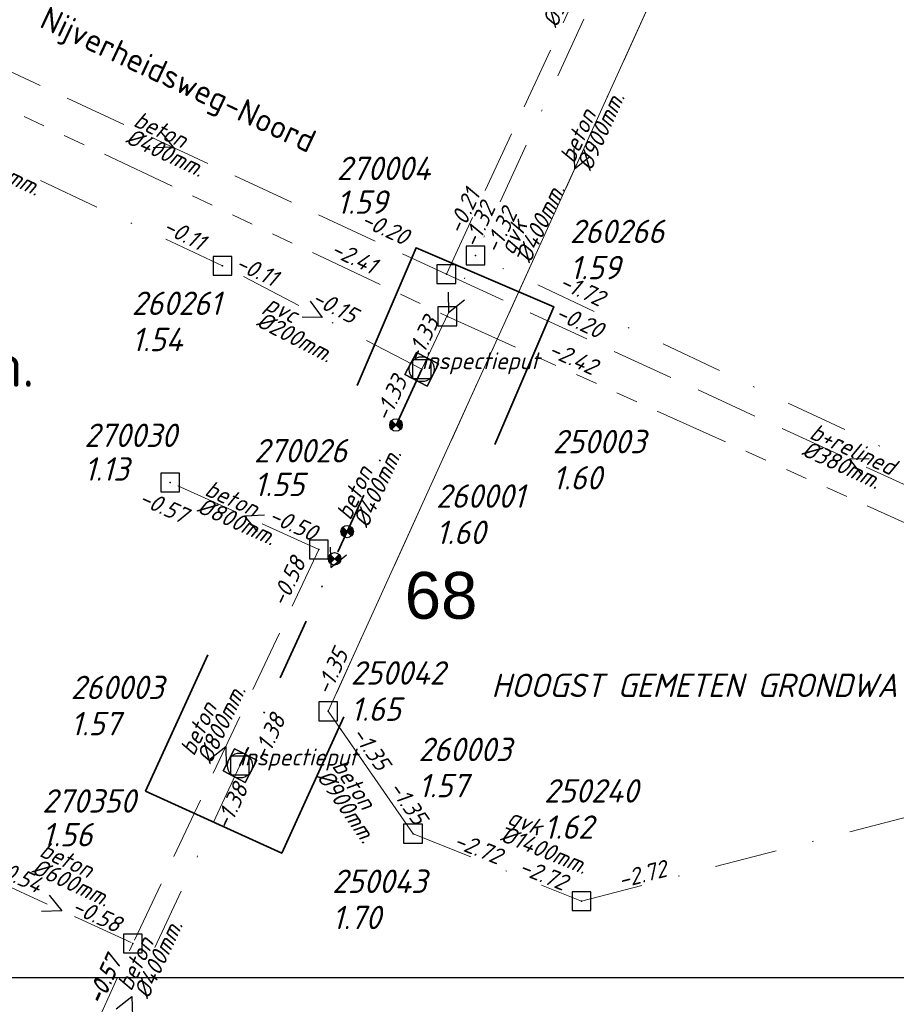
# Model space of a CAD drawing. Header units: metres. Extents: x 152202 to 157341, y 461610 to 468701.
# Tile 37 of 238: x 152524 to 152595, y 464698 to 464777. Entities that reach past the tile are written whole.
import ezdxf
from ezdxf.enums import TextEntityAlignment as Align
from ezdxf.lldxf.tags import DXFTag

# ---------------------------------------------------------------- set-up
doc = ezdxf.new("R2010")
doc.units = ezdxf.units.M
doc.header["$PDMODE"] = 64
doc.header["$PDSIZE"] = 1.5
for name, pattern in [('RI-GWA', [18.45, 6, -1.8, 1.75, -1.8, 1.75, -1.8, 1.75, -1.8]), ('RI-HWA', [7.4, 5, -2.4]), ('RI-VWA', [11, 5, -3, 0, -3])]:
    doc.linetypes.add(name, pattern=pattern)
doc.layers.get('0').update_dxf_attribs({"linetype": 'CONTINUOUS'})
doc.layers.get('DEFPOINTS').update_dxf_attribs({"linetype": 'CONTINUOUS'})
for name, color, linetype, lineweight in [('B-OI-RI-GWA-PUTDEKSELHOOGTE-T25', 10, 'CONTINUOUS', 25), ('B-OI-RI-GWA_BOB-T18', 10, 'CONTINUOUS', 18), ('B-OI-RI-GWA_PUTNUMMER-T18', 10, 'CONTINUOUS', 18), ('B-OI-RI-GWA_RIOOLPUT-S', 10, 'CONTINUOUS', 25), ('B-OI-RI-GWA_TRANSPORTLEIDING-G', 10, 'RI-GWA', 18), ('B-OI-RI-HWA-BOB-T18', 150, 'CONTINUOUS', 18), ('B-OI-RI-HWA-MATERIAAL-T18', 150, 'CONTINUOUS', 18), ('B-OI-RI-HWA-PUTDEKSELHOOGTE-T25', 150, 'CONTINUOUS', 25), ('B-OI-RI-HWA-PUTNUMMER-T25', 150, 'CONTINUOUS', 25), ('B-OI-RI-HWA_DIAMETER-T18', 150, 'CONTINUOUS', 18), ('B-OI-RI-HWA_RIOOLPUT-S', 150, 'CONTINUOUS', 25), ('B-OI-RI-HWA_TRANSPORTLEIDING-G', 150, 'RI-HWA', 18), ('B-OI-RI-PERSLEIDING-G', 210, 'RI-PERS', 18), ('B-OI-RI-STROOMRICHTING-S', 252, 'CONTINUOUS', 25), ('B-OI-RI-VWA-BOB-T18', 34, 'CONTINUOUS', 18), ('B-OI-RI-VWA-DIAMETER-T18', 34, 'CONTINUOUS', 18), ('B-OI-RI-VWA-MATERIAAL-T18', 34, 'CONTINUOUS', 18), ('B-OI-RI-VWA_PUTDEKSELHOOGTE-T25', 34, 'CONTINUOUS', 25), ('B-OI-RI-VWA_PUTNUMMER-T25', 34, 'CONTINUOUS', 25), ('B-OI-RI-VWA_RIOOLPUT-S', 34, 'CONTINUOUS', 25), ('B-OI-RI-VWA_TRANSPORTLEIDING-G', 34, 'RI-VWA', 18), ('B-OI-WH-WATERPEIL-T35', 3, 'CONTINUOUS', 35), ('B-RO-OG-TOPOGRAFIE-T18', 2, 'CONTINUOUS', 18), ('N-OI-RI-STROOMRICHTING-S', 252, 'CONTINUOUS', 25), ('N-OI-RI-T50', 130, 'CONTINUOUS', 50), ('N-OI-RI-VRIJVERVAL_HULPSTUK-S', 210, 'CONTINUOUS', 25), ('N-OI-RI-VWA-BOB-T18', 36, 'CONTINUOUS', 18), ('N-OI-RI-VWA-DIAMETER-T18', 36, 'CONTINUOUS', 18), ('N-OI-RI-VWA-MATERIAAL-T18', 36, 'CONTINUOUS', 18), ('N-OI-RI-VWA_PUTDEKSELHOOGTE-T25', 36, 'CONTINUOUS', 25), ('N-OI-RI-VWA_PUTNUMMER-T25', 36, 'CONTINUOUS', 25), ('N-OI-RI-VWA_RIOOLPUT-S', 36, 'CONTINUOUS', 25), ('N-OI-RI-VWA_TRANSPORTLEIDING-G', 36, 'RI-VWA', 35), ('N-OI-WH-T25', 2, 'CONTINUOUS', 25), ('N-RO-KG-GRENS_WERK-G', 7, 'XX-WERKGRENS', 35)]:
    doc.layers.add(name, color=color, linetype=linetype, lineweight=lineweight)
doc.styles.add('ARIAL', font='arial.ttf')
doc.styles.add('NLCS-ISO-M200-T18', font='NLCS-ISO.ttf', dxfattribs={"height": 360})
doc.styles.add('NLCS-ISO-M500-T18_CURSIEF', font='NLCS-ISO.ttf', dxfattribs={"oblique": 15, "height": 0.9})
doc.styles.add('NLCS-ISO-M750-T18_CURSIEF', font='NLCS-ISO.ttf', dxfattribs={"oblique": 15, "height": 1.35})
doc.styles.add('NLCS-ISO-M750-T25_CURSIEF', font='NLCS-ISO.ttf', dxfattribs={"oblique": 15, "height": 1.875})
doc.styles.add('NLCS-ISO-M750-T35', font='NLCS-ISO.ttf', dxfattribs={"height": 2.625})
tags = doc.linetypes.add('RI-PERS', pattern='A,7,-2,["P",Standard,S=1.8,R=0,X=-0.5,Y=-0.9],-2,7,-2,[102,NLCS.SHX,S=1,R=180,X=0,Y=0],-2', length=22).pattern_tags.tags
tags[6] = DXFTag(74, 10)
doc.linetypes.add('XX-WERKGRENS', pattern='A,0,[137,NLCS.SHX,S=0.1,R=0,X=-1.1,Y=-1.35],-6', length=6)

# ---------------------------------------------------------------- blocks, each defined once
blk = doc.blocks.new('ACMAP_ANN_TEMPLATE_vwa-diam')
at = {"style": 'NLCS-ISO-M750-T18_CURSIEF', "oblique": 15}
blk.add_attdef('vwa-diam', (0.3, -1.3), '', height=1.35, dxfattribs=at)
blk = doc.blocks.new('ACMAP_ANN_TEMPLATE_vwa-materiaal')
at = {"style": 'NLCS-ISO-M750-T18_CURSIEF', "oblique": 15}
blk.add_attdef('vwa-mat', (0.3, 0.2), '', height=1.35, dxfattribs=at)
blk = doc.blocks.new('ACMAP_ANN_TEMPLATE_vwa-nap-l')
at = {"style": 'NLCS-ISO-M750-T18_CURSIEF', "oblique": 15}
blk.add_attdef('vwa-nap-l', (3.3, 0.2), '', height=1.35, dxfattribs=at)
blk = doc.blocks.new('ACMAP_ANN_TEMPLATE_vwa-nap-r')
at = {"style": 'NLCS-ISO-M750-T18_CURSIEF', "oblique": 15}
blk.add_attdef('vwa-nap-r', (-5.6, 0.2), '', height=1.35, dxfattribs=at)
blk = doc.blocks.new('ACMAP_ANN_TEMPLATE_type knoop')
at = {"layer": 'DEFPOINTS', "style": 'NLCS-ISO-M750-T18_CURSIEF', "oblique": 15}
blk.add_attdef('type_knoop', (0, 0), '', height=1.35, dxfattribs=at)
blk = doc.blocks.new('ACMAP_ANN_TEMPLATE_vwa-puth')
at = {"style": 'NLCS-ISO-M750-T25_CURSIEF', "oblique": 15}
blk.add_attdef('vwa-puth', (-3, 5), '', height=1.875, dxfattribs=at)
blk = doc.blocks.new('ACMAP_ANN_TEMPLATE_vwa-putnr')
at = {"style": 'NLCS-ISO-M750-T25_CURSIEF', "oblique": 15}
blk.add_attdef('vaw-putnr', (-3, 7.9), '', height=1.875, dxfattribs=at)
blk = doc.blocks.new('ACMAP_ANN_TEMPLATE_hwa-diam')
at = {"style": 'NLCS-ISO-M750-T18_CURSIEF', "oblique": 15}
blk.add_attdef('hwa-diam', (-3.7, -1.3), '', height=1.35, dxfattribs=at)
blk = doc.blocks.new('ACMAP_ANN_TEMPLATE_hwa-materiaal')
at = {"style": 'NLCS-ISO-M750-T18_CURSIEF', "oblique": 15}
blk.add_attdef('hwa-mat', (-3.7, 0.2), '', height=1.35, dxfattribs=at)
blk = doc.blocks.new('ACMAP_ANN_TEMPLATE_hwa-nap-l')
at = {"style": 'NLCS-ISO-M750-T18_CURSIEF', "oblique": 15}
blk.add_attdef('hwa-nap-l', (3.3, 0.2), '', height=1.35, dxfattribs=at)
blk = doc.blocks.new('ACMAP_ANN_TEMPLATE_hwa-nap-r')
at = {"style": 'NLCS-ISO-M750-T18_CURSIEF', "oblique": 15}
blk.add_attdef('hwa-nap-r', (-5.6, 0.2), '', height=1.35, dxfattribs=at)
blk = doc.blocks.new('ACMAP_ANN_TEMPLATE_gwa-nap-l')
at = {"style": 'NLCS-ISO-M750-T18_CURSIEF', "oblique": 15}
blk.add_attdef('gwa-nap-l', (2.3, 0.2), '', height=1.35, dxfattribs=at)
blk = doc.blocks.new('ACMAP_ANN_TEMPLATE_gwa-nap-r')
at = {"style": 'NLCS-ISO-M750-T18_CURSIEF', "oblique": 15}
blk.add_attdef('gwa-nap-r', (-5.6, 0.2), '', height=1.35, dxfattribs=at)
blk = doc.blocks.new('ACMAP_ANN_TEMPLATE_hwa-puth')
at = {"color": 0, "linetype": 'ByBlock', "style": 'NLCS-ISO-M750-T25_CURSIEF', "oblique": 15}
blk.add_attdef('hwa-puth', (-9, -6.8), '', height=1.875, dxfattribs=at)
blk = doc.blocks.new('ACMAP_ANN_TEMPLATE_hwa-putnr')
at = {"color": 0, "linetype": 'ByBlock', "style": 'NLCS-ISO-M750-T25_CURSIEF', "oblique": 15}
blk.add_attdef('hwa-putnr', (-9, -4.1), '', height=1.875, dxfattribs=at)
blk = doc.blocks.new('ACMAP_ANN_TEMPLATE_gwa-puth')
at = {"style": 'NLCS-ISO-M750-T25_CURSIEF', "oblique": 15}
blk.add_attdef('gwa-puth', (3, -5), '', height=1.875, dxfattribs=at)
blk = doc.blocks.new('ACMAP_ANN_TEMPLATE_gwa-putnr')
at = {"style": 'NLCS-ISO-M750-T25_CURSIEF', "oblique": 15}
blk.add_attdef('gwa-putnr', (3, -2.1), '', height=1.875, dxfattribs=at)
blk = doc.blocks.new('SRI-HULP')
h = blk.add_hatch(color=256)
h.dxf.hatch_style = 1
h.paths.add_polyline_path([(-0.71, 0.71, 0.198912), (-1, 0, 0.198912), (-0.71, -0.71), (0, 0)])
h = blk.add_hatch(color=256)
h.dxf.hatch_style = 1
h.paths.add_polyline_path([(1, 0, 0.198912), (0.71, 0.71), (0, 0), (0.71, -0.71, 0.198912)])
for p, q in [((-0.71, 0.71), (0.71, -0.71)), ((-0.71, -0.71), (0.71, 0.71))]:
    blk.add_line(p, q)
blk.add_circle((0, 0), 1)
blk = doc.blocks.new('B-SRI-PUT_VWA-SO')
at = {"flags": 128}
blk.add_lwpolyline([(-2, 2), (2, 2), (2, -2), (-2, -2)], close=True, dxfattribs=at)
at = {"lineweight": -3, "flags": 128}
blk.add_lwpolyline([(2, -2), (2, 2), (-2, 2), (-2, -2)], close=True, dxfattribs=at)
at = {"lineweight": -3}
blk.add_circle((0, 0), 2, dxfattribs=at)

msp = doc.modelspace()

# ---------------------------------------------------------------- linework, layer by layer
at = {"layer": 'B-OI-RI-GWA_RIOOLPUT-S', "transparency": 33554623}
msp.add_point((152558.75, 464753.33), dxfattribs=at)
at = {"layer": 'B-OI-RI-GWA_TRANSPORTLEIDING-G'}
for p, q in [((152414.49, 464821.47), (152558.75, 464753.33)), ((152558.75, 464753.33), (152645.15, 464714.36))]:
    msp.add_line(p, q, dxfattribs=at)
at = {"layer": 'B-OI-RI-HWA_RIOOLPUT-S'}
for p in [(152558.67, 464756.7), (152536.55, 464740.03), (152548.46, 464734.65), (152533.55, 464703.11)]:
    msp.add_point(p, dxfattribs=at)
at = {"layer": 'B-OI-RI-HWA_TRANSPORTLEIDING-G'}
for p, q in [((152558.67, 464756.7), (152582.98, 464809.04)), ((152514.88, 464777.04), (152558.67, 464756.7)), ((152558.67, 464756.7), (152623.24, 464727.05)), ((152548.46, 464734.65), (152536.55, 464740.03)), ((152548.46, 464734.65), (152533.55, 464703.11)), ((152522.14, 464708.34), (152533.55, 464703.11)), ((152524.15, 464682.28), (152533.55, 464703.11))]:
    msp.add_line(p, q, dxfattribs=at)
at = {"layer": 'B-OI-RI-PERSLEIDING-G'}
for p, q in [((152588.7, 464808.6), (152549.2, 464721.7)), ((152549.2, 464721.7), (152556, 464711.9))]:
    msp.add_line(p, q, dxfattribs=at)
at = {"layer": 'B-OI-RI-STROOMRICHTING-S'}
for points in [[(152535.77, 464768.13), (152536.78, 464766.87), (152535.17, 464766.82)], [(152568.89, 464766.76), (152568.95, 464765.15), (152570.2, 464766.16)], [(152558.81, 464755.26), (152558.85, 464753.65), (152560.12, 464754.64)], [(152547.77, 464754.54), (152548.72, 464753.24), (152547.11, 464753.26)], [(152592.56, 464741.93), (152590.96, 464741.88), (152591.96, 464740.62)], [(152544.11, 464737.4), (152542.51, 464737.34), (152543.52, 464736.09)], [(152539.74, 464717.89), (152541.01, 464718.88), (152541.04, 464717.27)], [(152526.84, 464706.98), (152527.85, 464705.72), (152526.24, 464705.67)], [(152532.21, 464697.86), (152533.48, 464698.85), (152533.52, 464697.25)]]:
    msp.add_lwpolyline(points, dxfattribs=at)
at = {"layer": 'B-OI-RI-VWA_RIOOLPUT-S'}
for p in [(152561, 464758.2), (152540.73, 464757.38), (152556.7, 464749.1), (152549.2, 464721.7), (152542.13, 464717.36), (152556, 464711.9), (152569.5, 464706.49)]:
    msp.add_point(p, dxfattribs=at)
at = {"layer": 'B-OI-RI-VWA_TRANSPORTLEIDING-G'}
for p, q in [((152588.7, 464808.6), (152549.2, 464721.7)), ((152583.56, 464807.4), (152561, 464758.2)), ((152540.73, 464757.38), (152499.52, 464776.66)), ((152556.7, 464749.1), (152561, 464758.2)), ((152640.8, 464720.6), (152561, 464758.2)), ((152556.7, 464749.1), (152540.73, 464757.38)), ((152549.2, 464721.7), (152556, 464711.9)), ((152569.5, 464706.49), (152620.2, 464719.59)), ((152542.13, 464717.36), (152524.82, 464680.35)), ((152556, 464711.9), (152569.5, 464706.49))]:
    msp.add_line(p, q, dxfattribs=at)
at = {"layer": 'DEFPOINTS', "flags": 128}
msp.add_lwpolyline([(152695.304, 465018.079), (152690.66, 465017.766), (152653.818, 465017.766), (152496.552, 465017.766), (152496.552, 464765.645), (152496.552, 464700.382), (152695.304, 464700.382)], close=True, dxfattribs=at)
at = {"layer": 'N-OI-RI-STROOMRICHTING-S'}
msp.add_lwpolyline([(152549.36, 464734.84), (152549.42, 464733.23), (152550.67, 464734.24)], dxfattribs=at)
msp.add_lwpolyline([(152549.36, 464734.84), (152549.42, 464733.23), (152550.67, 464734.24)], dxfattribs=at)
at = {"layer": 'N-OI-RI-VWA_RIOOLPUT-S'}
for p in [(152556.7, 464749.1), (152542.13, 464717.36)]:
    msp.add_point(p, dxfattribs=at)
at = {"layer": 'N-OI-RI-VWA_TRANSPORTLEIDING-G'}
msp.add_line((152556.7, 464749.1), (152542.13, 464717.36), dxfattribs=at)
at = {"layer": 'N-RO-KG-GRENS_WERK-G', "ltscale": 0.5, "flags": 128}
for points in [[(152562.543, 464743.07), (152567.276, 464754.097), (152556.249, 464758.83), (152551.516, 464747.803)], [(152539.548, 464726.234), (152534.568, 464715.316), (152545.486, 464710.336), (152550.466, 464721.254)]]:
    msp.add_lwpolyline(points, dxfattribs=at)

# ---------------------------------------------------------------- block references
at = {"layer": 'B-OI-RI-GWA-PUTDEKSELHOOGTE-T25', "transparency": 33554623}
ref = msp.add_blockref('ACMAP_ANN_TEMPLATE_gwa-puth', (152564.183, 464744.464), dxfattribs=at)
ref.add_attrib('gwa-puth', '1.60', (152567.183, 464739.464), dxfattribs={"layer": '0', "color": 0, "linetype": 'ByBlock', "height": 1.875, "style": 'NLCS-ISO-M750-T25_CURSIEF', "oblique": 15})
at = {"layer": 'B-OI-RI-GWA_BOB-T18', "transparency": 33554623}
ref = msp.add_blockref('ACMAP_ANN_TEMPLATE_gwa-nap-r', (152554.271, 464755.707), dxfattribs=dict(at, rotation=334.7166850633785))
ref.add_attrib('gwa-nap-r', '-2.41', (152549.293, 464758.279), dxfattribs={"layer": '0', "color": 0, "linetype": 'ByBlock', "height": 1.35, "rotation": 334.71669, "style": 'NLCS-ISO-M750-T18_CURSIEF', "oblique": 15})
ref = msp.add_blockref('ACMAP_ANN_TEMPLATE_gwa-nap-l', (152564.547, 464750.988), dxfattribs=dict(at, rotation=335.7226415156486))
ref.add_attrib('gwa-nap-l', '-2.42', (152566.726, 464750.224), dxfattribs={"layer": '0', "color": 0, "linetype": 'ByBlock', "height": 1.35, "rotation": 335.72264, "style": 'NLCS-ISO-M750-T18_CURSIEF', "oblique": 15})
at = {"layer": 'B-OI-RI-GWA_PUTNUMMER-T18', "transparency": 33554623}
ref = msp.add_blockref('ACMAP_ANN_TEMPLATE_gwa-putnr', (152564.183, 464744.464), dxfattribs=at)
ref.add_attrib('gwa-putnr', '250003', (152567.183, 464742.364), dxfattribs={"layer": '0', "color": 0, "linetype": 'ByBlock', "height": 1.875, "style": 'NLCS-ISO-M750-T25_CURSIEF', "oblique": 15})
at = {"layer": 'B-OI-RI-HWA-BOB-T18'}
ref = msp.add_blockref('ACMAP_ANN_TEMPLATE_hwa-nap-l', (152558.67, 464756.7), dxfattribs=dict(at, rotation=65.08686942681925))
ref.add_attrib('hwa-nap-l', '-0.21', (152559.879, 464759.777), dxfattribs={"layer": '0', "color": 0, "linetype": 'ByBlock', "height": 1.35, "rotation": 65.08687, "style": 'NLCS-ISO-M750-T18_CURSIEF', "oblique": 15})
ref = msp.add_blockref('ACMAP_ANN_TEMPLATE_hwa-nap-r', (152556.711, 464758.098), dxfattribs=dict(at, rotation=335.0856212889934))
ref.add_attrib('hwa-nap-r', '-0.20', (152551.716, 464760.639), dxfattribs={"layer": '0', "color": 0, "linetype": 'ByBlock', "height": 1.35, "rotation": 335.08562, "style": 'NLCS-ISO-M750-T18_CURSIEF', "oblique": 15})
ref = msp.add_blockref('ACMAP_ANN_TEMPLATE_hwa-nap-l', (152564.208, 464754.343), dxfattribs=dict(at, rotation=335.3358113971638))
ref.add_attrib('hwa-nap-l', '-0.20', (152567.29, 464753.148), dxfattribs={"layer": '0', "color": 0, "linetype": 'ByBlock', "height": 1.35, "rotation": 335.33581, "style": 'NLCS-ISO-M750-T18_CURSIEF', "oblique": 15})
ref = msp.add_blockref('ACMAP_ANN_TEMPLATE_hwa-nap-r', (152538.944, 464735.838), dxfattribs=dict(at, rotation=335.690295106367))
ref.add_attrib('hwa-nap-r', '-0.57', (152533.923, 464738.326), dxfattribs={"layer": '0', "color": 0, "linetype": 'ByBlock', "height": 1.35, "rotation": 335.6903, "style": 'NLCS-ISO-M750-T18_CURSIEF', "oblique": 15})
ref = msp.add_blockref('ACMAP_ANN_TEMPLATE_hwa-nap-l', (152541.232, 464738.1), dxfattribs=dict(at, rotation=335.690295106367))
ref.add_attrib('hwa-nap-l', '-0.50', (152544.322, 464736.924), dxfattribs={"layer": '0', "color": 0, "linetype": 'ByBlock', "height": 1.35, "rotation": 335.6903, "style": 'NLCS-ISO-M750-T18_CURSIEF', "oblique": 15})
ref = msp.add_blockref('ACMAP_ANN_TEMPLATE_hwa-nap-l', (152544.497, 464726.895), dxfattribs=dict(at, rotation=64.69835141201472))
ref.add_attrib('hwa-nap-l', '-0.58', (152545.726, 464729.964), dxfattribs={"layer": '0', "color": 0, "linetype": 'ByBlock', "height": 1.35, "rotation": 64.69835, "style": 'NLCS-ISO-M750-T18_CURSIEF', "oblique": 15})
ref = msp.add_blockref('ACMAP_ANN_TEMPLATE_hwa-nap-l', (152519.132, 464709.97), dxfattribs=dict(at, rotation=335.3747061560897))
ref.add_attrib('hwa-nap-l', '-0.54', (152522.215, 464708.776), dxfattribs={"layer": '0', "color": 0, "linetype": 'ByBlock', "height": 1.35, "rotation": 335.37471, "style": 'NLCS-ISO-M750-T18_CURSIEF', "oblique": 15})
ref = msp.add_blockref('ACMAP_ANN_TEMPLATE_hwa-nap-r', (152533.55, 464703.11), dxfattribs=dict(at, rotation=335.3747061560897))
ref.add_attrib('hwa-nap-r', '-0.58', (152528.543, 464705.625), dxfattribs={"layer": '0', "color": 0, "linetype": 'ByBlock', "height": 1.35, "rotation": 335.37471, "style": 'NLCS-ISO-M750-T18_CURSIEF', "oblique": 15})
ref = msp.add_blockref('ACMAP_ANN_TEMPLATE_hwa-nap-r', (152533.55, 464703.11), dxfattribs=dict(at, rotation=64.69835141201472))
ref.add_attrib('hwa-nap-r', '-0.57', (152530.976, 464698.133), dxfattribs={"layer": '0', "color": 0, "linetype": 'ByBlock', "height": 1.35, "rotation": 64.69835, "style": 'NLCS-ISO-M750-T18_CURSIEF', "oblique": 15})
ref = msp.add_blockref('ACMAP_ANN_TEMPLATE_hwa-nap-r', (152533.55, 464703.11), dxfattribs=dict(at, rotation=65.7116665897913))
ref.add_attrib('hwa-nap-r', '-0.57', (152531.064, 464698.088), dxfattribs={"layer": '0', "color": 0, "linetype": 'ByBlock', "height": 1.35, "rotation": 65.71167, "style": 'NLCS-ISO-M750-T18_CURSIEF', "oblique": 15})
at = {"layer": 'B-OI-RI-HWA-MATERIAAL-T18'}
ref = msp.add_blockref('ACMAP_ANN_TEMPLATE_hwa-materiaal', (152536.775, 464766.87), dxfattribs=dict(at, rotation=335.0856212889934))
ref.add_attrib('hwa-mat', 'beton', (152533.504, 464768.61), dxfattribs={"layer": '0', "color": 0, "linetype": 'ByBlock', "height": 1.35, "rotation": 335.08562, "style": 'NLCS-ISO-M750-T18_CURSIEF', "oblique": 15})
ref = msp.add_blockref('ACMAP_ANN_TEMPLATE_hwa-materiaal', (152590.955, 464741.875), dxfattribs=dict(at, rotation=335.3358113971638))
ref.add_attrib('hwa-mat', 'b+relined', (152587.676, 464743.601), dxfattribs={"layer": '0', "color": 0, "linetype": 'ByBlock', "height": 1.35, "rotation": 335.33581, "style": 'NLCS-ISO-M750-T18_CURSIEF', "oblique": 15})
ref = msp.add_blockref('ACMAP_ANN_TEMPLATE_hwa-materiaal', (152542.505, 464737.34), dxfattribs=dict(at, rotation=335.690295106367))
ref.add_attrib('hwa-mat', 'beton', (152539.215, 464739.045), dxfattribs={"layer": '0', "color": 0, "linetype": 'ByBlock', "height": 1.35, "rotation": 335.6903, "style": 'NLCS-ISO-M750-T18_CURSIEF', "oblique": 15})
ref = msp.add_blockref('ACMAP_ANN_TEMPLATE_hwa-materiaal', (152540.214, 464721.296), dxfattribs=dict(at, rotation=64.69835141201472))
ref.add_attrib('hwa-mat', 'beton', (152538.452, 464718.036), dxfattribs={"layer": '0', "color": 0, "linetype": 'ByBlock', "height": 1.35, "rotation": 64.69835, "style": 'NLCS-ISO-M750-T18_CURSIEF', "oblique": 15})
ref = msp.add_blockref('ACMAP_ANN_TEMPLATE_hwa-materiaal', (152529.254, 464708.41), dxfattribs=dict(at, rotation=335.3747061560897))
ref.add_attrib('hwa-mat', 'beton', (152525.974, 464710.134), dxfattribs={"layer": '0', "color": 0, "linetype": 'ByBlock', "height": 1.35, "rotation": 335.37471, "style": 'NLCS-ISO-M750-T18_CURSIEF', "oblique": 15})
at = {"layer": 'B-OI-RI-HWA-PUTDEKSELHOOGTE-T25'}
for p, values in [((152558.887, 464768.341), {'hwa-puth': '1.59'}), ((152538.66, 464746.968), {'hwa-puth': '1.13'}), ((152552.264, 464745.734), {'hwa-puth': '1.55'}), ((152535.289, 464717.684), {'hwa-puth': '1.56'})]:
    msp.add_blockref('ACMAP_ANN_TEMPLATE_hwa-puth', p, dxfattribs=at).add_auto_attribs(values)
at = {"layer": 'B-OI-RI-HWA-PUTNUMMER-T25'}
for p, values in [((152558.887, 464768.341), {'hwa-putnr': '270004'}), ((152538.66, 464746.968), {'hwa-putnr': '270030'}), ((152552.264, 464745.734), {'hwa-putnr': '270026'}), ((152535.289, 464717.684), {'hwa-putnr': '270350'})]:
    msp.add_blockref('ACMAP_ANN_TEMPLATE_hwa-putnr', p, dxfattribs=at).add_auto_attribs(values)
at = {"layer": 'B-OI-RI-HWA_DIAMETER-T18'}
ref = msp.add_blockref('ACMAP_ANN_TEMPLATE_hwa-diam', (152567.871, 464780.255), dxfattribs=dict(at, rotation=65.08686942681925))
ref.add_attrib('hwa-diam', '%%c500mm.', (152567.492, 464776.351), dxfattribs={"layer": '0', "color": 0, "linetype": 'ByBlock', "height": 1.35, "rotation": 65.08687, "style": 'NLCS-ISO-M750-T18_CURSIEF', "oblique": 15})
ref = msp.add_blockref('ACMAP_ANN_TEMPLATE_hwa-diam', (152536.775, 464766.87), dxfattribs=dict(at, rotation=335.0856212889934))
ref.add_attrib('hwa-diam', '%%c400mm.', (152532.872, 464767.25), dxfattribs={"layer": '0', "color": 0, "linetype": 'ByBlock', "height": 1.35, "rotation": 335.08562, "style": 'NLCS-ISO-M750-T18_CURSIEF', "oblique": 15})
ref = msp.add_blockref('ACMAP_ANN_TEMPLATE_hwa-diam', (152590.955, 464741.875), dxfattribs=dict(at, rotation=335.3358113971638))
ref.add_attrib('hwa-diam', '%%c380mm.', (152587.05, 464742.238), dxfattribs={"layer": '0', "color": 0, "linetype": 'ByBlock', "height": 1.35, "rotation": 335.33581, "style": 'NLCS-ISO-M750-T18_CURSIEF', "oblique": 15})
ref = msp.add_blockref('ACMAP_ANN_TEMPLATE_hwa-diam', (152542.505, 464737.34), dxfattribs=dict(at, rotation=335.690295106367))
ref.add_attrib('hwa-diam', '%%c800mm.', (152538.598, 464737.678), dxfattribs={"layer": '0', "color": 0, "linetype": 'ByBlock', "height": 1.35, "rotation": 335.6903, "style": 'NLCS-ISO-M750-T18_CURSIEF', "oblique": 15})
ref = msp.add_blockref('ACMAP_ANN_TEMPLATE_hwa-diam', (152540.214, 464721.296), dxfattribs=dict(at, rotation=64.69835141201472))
ref.add_attrib('hwa-diam', '%%c800mm.', (152539.808, 464717.395), dxfattribs={"layer": '0', "color": 0, "linetype": 'ByBlock', "height": 1.35, "rotation": 64.69835, "style": 'NLCS-ISO-M750-T18_CURSIEF', "oblique": 15})
ref = msp.add_blockref('ACMAP_ANN_TEMPLATE_hwa-diam', (152529.254, 464708.41), dxfattribs=dict(at, rotation=335.3747061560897))
ref.add_attrib('hwa-diam', '%%c600mm.', (152525.349, 464708.77), dxfattribs={"layer": '0', "color": 0, "linetype": 'ByBlock', "height": 1.35, "rotation": 335.37471, "style": 'NLCS-ISO-M750-T18_CURSIEF', "oblique": 15})
at = {"layer": 'B-OI-RI-VWA-BOB-T18'}
ref = msp.add_blockref('ACMAP_ANN_TEMPLATE_vwa-nap-r', (152563.633, 464763.693), dxfattribs=dict(at, rotation=65.36681214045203))
ref.add_attrib('vwa-nap-r', '-1.32', (152561.117, 464758.686), dxfattribs={"layer": '0', "color": 0, "linetype": 'ByBlock', "height": 1.35, "rotation": 65.36681, "style": 'NLCS-ISO-M750-T18_CURSIEF', "oblique": 15})
ref = msp.add_blockref('ACMAP_ANN_TEMPLATE_vwa-nap-r', (152565.393, 464763.213), dxfattribs=dict(at, rotation=64.70797884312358))
ref.add_attrib('vwa-nap-r', '-1.32', (152562.82, 464758.235), dxfattribs={"layer": '0', "color": 0, "linetype": 'ByBlock', "height": 1.35, "rotation": 64.70798, "style": 'NLCS-ISO-M750-T18_CURSIEF', "oblique": 15})
ref = msp.add_blockref('ACMAP_ANN_TEMPLATE_vwa-nap-r', (152540.73, 464757.38), dxfattribs=dict(at, rotation=332.5945190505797))
ref.add_attrib('vwa-nap-r', '-0.11', (152535.851, 464760.135), dxfattribs={"layer": '0', "color": 0, "linetype": 'ByBlock', "height": 1.35, "rotation": 332.59452, "style": 'NLCS-ISO-M750-T18_CURSIEF', "oblique": 15})
ref = msp.add_blockref('ACMAP_ANN_TEMPLATE_vwa-nap-l', (152538.584, 464758.359), dxfattribs=dict(at, rotation=334.9275689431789))
ref.add_attrib('vwa-nap-l', '-0.11', (152541.658, 464757.141), dxfattribs={"layer": '0', "color": 0, "linetype": 'ByBlock', "height": 1.35, "rotation": 334.92757, "style": 'NLCS-ISO-M750-T18_CURSIEF', "oblique": 15})
ref = msp.add_blockref('ACMAP_ANN_TEMPLATE_vwa-nap-r', (152572.578, 464753.077), dxfattribs=dict(at, rotation=334.7712206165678))
ref.add_attrib('vwa-nap-r', '-1.72', (152567.597, 464755.644), dxfattribs={"layer": '0', "color": 0, "linetype": 'ByBlock', "height": 1.35, "rotation": 334.77122, "style": 'NLCS-ISO-M750-T18_CURSIEF', "oblique": 15})
ref = msp.add_blockref('ACMAP_ANN_TEMPLATE_vwa-nap-l', (152544.752, 464755.747), dxfattribs=dict(at, rotation=332.5945190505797))
ref.add_attrib('vwa-nap-l', '-0.15', (152547.773, 464754.406), dxfattribs={"layer": '0', "color": 0, "linetype": 'ByBlock', "height": 1.35, "rotation": 332.59452, "style": 'NLCS-ISO-M750-T18_CURSIEF', "oblique": 15})
ref = msp.add_blockref('ACMAP_ANN_TEMPLATE_vwa-nap-l', (152555.31, 464746.461), dxfattribs=dict(at, rotation=64.70797884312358))
ref.add_attrib('vwa-nap-l', '-1.33', (152556.539, 464749.53), dxfattribs={"layer": '0', "color": 0, "linetype": 'ByBlock', "height": 1.35, "rotation": 64.70798, "style": 'NLCS-ISO-M750-T18_CURSIEF', "oblique": 15})
ref = msp.add_blockref('ACMAP_ANN_TEMPLATE_vwa-nap-r', (152551.81, 464727.893), dxfattribs=dict(at, rotation=65.55604521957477))
ref.add_attrib('vwa-nap-r', '-1.35', (152549.311, 464722.877), dxfattribs={"layer": '0', "color": 0, "linetype": 'ByBlock', "height": 1.35, "rotation": 65.55605, "style": 'NLCS-ISO-M750-T18_CURSIEF', "oblique": 15})
ref = msp.add_blockref('ACMAP_ANN_TEMPLATE_vwa-nap-l', (152548.972, 464722.496), dxfattribs=dict(at, rotation=304.7559125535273))
ref.add_attrib('vwa-nap-l', '-1.35', (152551.018, 464719.899), dxfattribs={"layer": '0', "color": 0, "linetype": 'ByBlock', "height": 1.35, "rotation": 304.75591, "style": 'NLCS-ISO-M750-T18_CURSIEF', "oblique": 15})
ref = msp.add_blockref('ACMAP_ANN_TEMPLATE_vwa-nap-l', (152540.012, 464709.02), dxfattribs=dict(at, rotation=64.93397069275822))
ref.add_attrib('vwa-nap-l', '-1.38', (152541.229, 464712.093), dxfattribs={"layer": '0', "color": 0, "linetype": 'ByBlock', "height": 1.35, "rotation": 64.93397, "style": 'NLCS-ISO-M750-T18_CURSIEF', "oblique": 15})
ref = msp.add_blockref('ACMAP_ANN_TEMPLATE_vwa-nap-r', (152557.023, 464710.84), dxfattribs=dict(at, rotation=304.7559125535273))
ref.add_attrib('vwa-nap-r', '-1.35', (152553.995, 464715.555), dxfattribs={"layer": '0', "color": 0, "linetype": 'ByBlock', "height": 1.35, "rotation": 304.75591, "style": 'NLCS-ISO-M750-T18_CURSIEF', "oblique": 15})
ref = msp.add_blockref('ACMAP_ANN_TEMPLATE_vwa-nap-l', (152556, 464711.9), dxfattribs=dict(at, rotation=338.1620125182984))
ref.add_attrib('vwa-nap-l', '-2.72', (152559.138, 464710.858), dxfattribs={"layer": '0', "color": 0, "linetype": 'ByBlock', "height": 1.35, "rotation": 338.16201, "style": 'NLCS-ISO-M750-T18_CURSIEF', "oblique": 15})
ref = msp.add_blockref('ACMAP_ANN_TEMPLATE_vwa-nap-r', (152569.5, 464706.49), dxfattribs=dict(at, rotation=338.1620125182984))
ref.add_attrib('vwa-nap-r', '-2.72', (152564.376, 464708.759), dxfattribs={"layer": '0', "color": 0, "linetype": 'ByBlock', "height": 1.35, "rotation": 338.16201, "style": 'NLCS-ISO-M750-T18_CURSIEF', "oblique": 15})
ref = msp.add_blockref('ACMAP_ANN_TEMPLATE_vwa-nap-l', (152569.5, 464706.49), dxfattribs=dict(at, rotation=14.48738201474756))
ref.add_attrib('vwa-nap-l', '-2.72', (152572.645, 464707.509), dxfattribs={"layer": '0', "color": 0, "linetype": 'ByBlock', "height": 1.35, "rotation": 14.48738, "style": 'NLCS-ISO-M750-T18_CURSIEF', "oblique": 15})
at = {"layer": 'B-OI-RI-VWA-DIAMETER-T18'}
ref = msp.add_blockref('ACMAP_ANN_TEMPLATE_vwa-diam', (152568.95, 464765.15), dxfattribs=dict(at, rotation=65.55604521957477))
ref.add_attrib('vwa-diam', '%%c900mm.', (152570.258, 464764.885), dxfattribs={"layer": '0', "color": 0, "linetype": 'ByBlock', "height": 1.35, "rotation": 65.55605, "style": 'NLCS-ISO-M750-T18_CURSIEF', "oblique": 15})
ref = msp.add_blockref('ACMAP_ANN_TEMPLATE_vwa-diam', (152520.125, 464767.02), dxfattribs=dict(at, rotation=334.9275689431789))
ref.add_attrib('vwa-diam', '%%c200mm.', (152519.846, 464765.715), dxfattribs={"layer": '0', "color": 0, "linetype": 'ByBlock', "height": 1.35, "rotation": 334.92757, "style": 'NLCS-ISO-M750-T18_CURSIEF', "oblique": 15})
ref = msp.add_blockref('ACMAP_ANN_TEMPLATE_vwa-diam', (152564.078, 464757.798), dxfattribs=dict(at, rotation=64.70797884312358))
ref.add_attrib('vwa-diam', '%%c400mm.', (152565.381, 464757.513), dxfattribs={"layer": '0', "color": 0, "linetype": 'ByBlock', "height": 1.35, "rotation": 64.70798, "style": 'NLCS-ISO-M750-T18_CURSIEF', "oblique": 15})
ref = msp.add_blockref('ACMAP_ANN_TEMPLATE_vwa-diam', (152543.677, 464753.892), dxfattribs=dict(at, rotation=332.5945190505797))
ref.add_attrib('vwa-diam', '%%c200mm.', (152543.345, 464752.6), dxfattribs={"layer": '0', "color": 0, "linetype": 'ByBlock', "height": 1.35, "rotation": 332.59452, "style": 'NLCS-ISO-M750-T18_CURSIEF', "oblique": 15})
ref = msp.add_blockref('ACMAP_ANN_TEMPLATE_vwa-diam', (152549.127, 464717.441), dxfattribs=dict(at, rotation=304.7559125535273))
ref.add_attrib('vwa-diam', '%%c900mm.', (152548.23, 464716.454), dxfattribs={"layer": '0', "color": 0, "linetype": 'ByBlock', "height": 1.35, "rotation": 304.75591, "style": 'NLCS-ISO-M750-T18_CURSIEF', "oblique": 15})
ref = msp.add_blockref('ACMAP_ANN_TEMPLATE_vwa-diam', (152563.109, 464712.661), dxfattribs=dict(at, rotation=338.1620125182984))
ref.add_attrib('vwa-diam', '%%c1400mm.', (152562.904, 464711.343), dxfattribs={"layer": '0', "color": 0, "linetype": 'ByBlock', "height": 1.35, "rotation": 338.16201, "style": 'NLCS-ISO-M750-T18_CURSIEF', "oblique": 15})
ref = msp.add_blockref('ACMAP_ANN_TEMPLATE_vwa-diam', (152533.475, 464698.855), dxfattribs=dict(at, rotation=64.93397069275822))
ref.add_attrib('vwa-diam', '%%c400mm.', (152534.78, 464698.576), dxfattribs={"layer": '0', "color": 0, "linetype": 'ByBlock', "height": 1.35, "rotation": 64.93397, "style": 'NLCS-ISO-M750-T18_CURSIEF', "oblique": 15})
at = {"layer": 'B-OI-RI-VWA-MATERIAAL-T18'}
ref = msp.add_blockref('ACMAP_ANN_TEMPLATE_vwa-materiaal', (152568.95, 464765.15), dxfattribs=dict(at, rotation=65.55604521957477))
ref.add_attrib('vwa-mat', 'beton', (152568.892, 464765.506), dxfattribs={"layer": '0', "color": 0, "linetype": 'ByBlock', "height": 1.35, "rotation": 65.55605, "style": 'NLCS-ISO-M750-T18_CURSIEF', "oblique": 15})
ref = msp.add_blockref('ACMAP_ANN_TEMPLATE_vwa-materiaal', (152564.078, 464757.798), dxfattribs=dict(at, rotation=64.70797884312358))
ref.add_attrib('vwa-mat', 'gvk', (152564.025, 464758.154), dxfattribs={"layer": '0', "color": 0, "linetype": 'ByBlock', "height": 1.35, "rotation": 64.70798, "style": 'NLCS-ISO-M750-T18_CURSIEF', "oblique": 15})
ref = msp.add_blockref('ACMAP_ANN_TEMPLATE_vwa-materiaal', (152543.677, 464753.892), dxfattribs=dict(at, rotation=332.5945190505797))
ref.add_attrib('vwa-mat', 'pvc', (152544.035, 464753.932), dxfattribs={"layer": '0', "color": 0, "linetype": 'ByBlock', "height": 1.35, "rotation": 332.59452, "style": 'NLCS-ISO-M750-T18_CURSIEF', "oblique": 15})
ref = msp.add_blockref('ACMAP_ANN_TEMPLATE_vwa-materiaal', (152549.127, 464717.441), dxfattribs=dict(at, rotation=304.7559125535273))
ref.add_attrib('vwa-mat', 'beton', (152549.462, 464717.309), dxfattribs={"layer": '0', "color": 0, "linetype": 'ByBlock', "height": 1.35, "rotation": 304.75591, "style": 'NLCS-ISO-M750-T18_CURSIEF', "oblique": 15})
ref = msp.add_blockref('ACMAP_ANN_TEMPLATE_vwa-materiaal', (152563.109, 464712.661), dxfattribs=dict(at, rotation=338.1620125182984))
ref.add_attrib('vwa-mat', 'gvk', (152563.462, 464712.735), dxfattribs={"layer": '0', "color": 0, "linetype": 'ByBlock', "height": 1.35, "rotation": 338.16201, "style": 'NLCS-ISO-M750-T18_CURSIEF', "oblique": 15})
ref = msp.add_blockref('ACMAP_ANN_TEMPLATE_vwa-materiaal', (152533.475, 464698.855), dxfattribs=dict(at, rotation=64.93397069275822))
ref.add_attrib('vwa-mat', 'beton', (152533.421, 464699.211), dxfattribs={"layer": '0', "color": 0, "linetype": 'ByBlock', "height": 1.35, "rotation": 64.93397, "style": 'NLCS-ISO-M750-T18_CURSIEF', "oblique": 15})
at = {"layer": 'B-OI-RI-VWA_PUTDEKSELHOOGTE-T25'}
ref = msp.add_blockref('ACMAP_ANN_TEMPLATE_vwa-puth', (152571.562, 464751.298), dxfattribs=at)
ref.add_attrib('vwa-puth', '1.59', (152568.562, 464756.298), dxfattribs={"layer": '0', "color": 0, "linetype": 'ByBlock', "height": 1.875, "style": 'NLCS-ISO-M750-T25_CURSIEF', "oblique": 15})
ref = msp.add_blockref('ACMAP_ANN_TEMPLATE_vwa-puth', (152536.461, 464745.542), dxfattribs=at)
ref.add_attrib('vwa-puth', '1.54', (152533.461, 464750.542), dxfattribs={"layer": '0', "color": 0, "linetype": 'ByBlock', "height": 1.875, "style": 'NLCS-ISO-M750-T25_CURSIEF', "oblique": 15})
ref = msp.add_blockref('ACMAP_ANN_TEMPLATE_vwa-puth', (152554.007, 464715.937), dxfattribs=at)
ref.add_attrib('vwa-puth', '1.65', (152551.007, 464720.937), dxfattribs={"layer": '0', "color": 0, "linetype": 'ByBlock', "height": 1.875, "style": 'NLCS-ISO-M750-T25_CURSIEF', "oblique": 15})
ref = msp.add_blockref('ACMAP_ANN_TEMPLATE_vwa-puth', (152559.436, 464709.813), dxfattribs=at)
ref.add_attrib('vwa-puth', '1.57', (152556.436, 464714.813), dxfattribs={"layer": '0', "color": 0, "linetype": 'ByBlock', "height": 1.875, "style": 'NLCS-ISO-M750-T25_CURSIEF', "oblique": 15})
ref = msp.add_blockref('ACMAP_ANN_TEMPLATE_vwa-puth', (152569.5, 464706.49), dxfattribs=at)
ref.add_attrib('vwa-puth', '1.62', (152566.5, 464711.49), dxfattribs={"layer": '0', "color": 0, "linetype": 'ByBlock', "height": 1.875, "style": 'NLCS-ISO-M750-T25_CURSIEF', "oblique": 15})
ref = msp.add_blockref('ACMAP_ANN_TEMPLATE_vwa-puth', (152552.523, 464699.251), dxfattribs=at)
ref.add_attrib('vwa-puth', '1.70', (152549.523, 464704.251), dxfattribs={"layer": '0', "color": 0, "linetype": 'ByBlock', "height": 1.875, "style": 'NLCS-ISO-M750-T25_CURSIEF', "oblique": 15})
at = {"layer": 'B-OI-RI-VWA_PUTNUMMER-T25'}
ref = msp.add_blockref('ACMAP_ANN_TEMPLATE_vwa-putnr', (152571.562, 464751.298), dxfattribs=at)
ref.add_attrib('vaw-putnr', '260266', (152568.562, 464759.198), dxfattribs={"layer": '0', "color": 0, "linetype": 'ByBlock', "height": 1.875, "style": 'NLCS-ISO-M750-T25_CURSIEF', "oblique": 15})
ref = msp.add_blockref('ACMAP_ANN_TEMPLATE_vwa-putnr', (152536.461, 464745.542), dxfattribs=at)
ref.add_attrib('vaw-putnr', '260261', (152533.461, 464753.442), dxfattribs={"layer": '0', "color": 0, "linetype": 'ByBlock', "height": 1.875, "style": 'NLCS-ISO-M750-T25_CURSIEF', "oblique": 15})
ref = msp.add_blockref('ACMAP_ANN_TEMPLATE_vwa-putnr', (152554.007, 464715.937), dxfattribs=at)
ref.add_attrib('vaw-putnr', '250042', (152551.007, 464723.837), dxfattribs={"layer": '0', "color": 0, "linetype": 'ByBlock', "height": 1.875, "style": 'NLCS-ISO-M750-T25_CURSIEF', "oblique": 15})
ref = msp.add_blockref('ACMAP_ANN_TEMPLATE_vwa-putnr', (152559.436, 464709.813), dxfattribs=at)
ref.add_attrib('vaw-putnr', '260003', (152556.436, 464717.713), dxfattribs={"layer": '0', "color": 0, "linetype": 'ByBlock', "height": 1.875, "style": 'NLCS-ISO-M750-T25_CURSIEF', "oblique": 15})
ref = msp.add_blockref('ACMAP_ANN_TEMPLATE_vwa-putnr', (152569.5, 464706.49), dxfattribs=at)
ref.add_attrib('vaw-putnr', '250240', (152566.5, 464714.39), dxfattribs={"layer": '0', "color": 0, "linetype": 'ByBlock', "height": 1.875, "style": 'NLCS-ISO-M750-T25_CURSIEF', "oblique": 15})
ref = msp.add_blockref('ACMAP_ANN_TEMPLATE_vwa-putnr', (152552.523, 464699.251), dxfattribs=at)
ref.add_attrib('vaw-putnr', '250043', (152549.523, 464707.151), dxfattribs={"layer": '0', "color": 0, "linetype": 'ByBlock', "height": 1.875, "style": 'NLCS-ISO-M750-T25_CURSIEF', "oblique": 15})
at = {"layer": 'DEFPOINTS'}
for p in [(152556.7, 464749.1), (152542.13, 464717.36)]:
    msp.add_blockref('ACMAP_ANN_TEMPLATE_type knoop', p, dxfattribs=at).add_auto_attribs({'type_knoop': 'inspectieput'})
at = {"layer": 'N-OI-RI-VRIJVERVAL_HULPSTUK-S', "xscale": 0.5, "yscale": 0.5, "zscale": 0.5}
for p in [(152554.641, 464744.625), (152550.719, 464736.094), (152549.719, 464733.906)]:
    msp.add_blockref('SRI-HULP', p, dxfattribs=at)
at = {"layer": 'N-OI-RI-VWA-BOB-T18', "rotation": 65.34287912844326}
for name, p, values in [('ACMAP_ANN_TEMPLATE_vwa-nap-l', (152552.839, 464741.701), {'vwa-nap-l': '-1.33'}), ('ACMAP_ANN_TEMPLATE_vwa-nap-r', (152546.771, 464722.63), {'vwa-nap-r': '-1.38'})]:
    msp.add_blockref(name, p, dxfattribs=at).add_auto_attribs(values)
at = {"layer": 'N-OI-RI-VWA-DIAMETER-T18', "rotation": 65.34287912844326}
msp.add_blockref('ACMAP_ANN_TEMPLATE_vwa-diam', (152551.041, 464736.567), dxfattribs=at).add_auto_attribs({'vwa-diam': '%%c400mm.'})
at = {"layer": 'N-OI-RI-VWA-MATERIAAL-T18', "rotation": 65.34287912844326}
msp.add_blockref('ACMAP_ANN_TEMPLATE_vwa-materiaal', (152551.041, 464736.567), dxfattribs=at).add_auto_attribs({'vwa-mat': 'beton'})
at = {"layer": 'N-OI-RI-VWA_PUTDEKSELHOOGTE-T25'}
for p, values in [((152560.849, 464730.098), {'vwa-puth': '1.60'}), ((152531.573, 464714.776), {'vwa-puth': '1.57'})]:
    msp.add_blockref('ACMAP_ANN_TEMPLATE_vwa-puth', p, dxfattribs=at).add_auto_attribs(values)
at = {"layer": 'N-OI-RI-VWA_PUTNUMMER-T25'}
for p, values in [((152560.849, 464730.098), {'vaw-putnr': '260001'}), ((152531.573, 464714.776), {'vaw-putnr': '260003'})]:
    msp.add_blockref('ACMAP_ANN_TEMPLATE_vwa-putnr', p, dxfattribs=at).add_auto_attribs(values)
at = {"layer": 'N-OI-RI-VWA_RIOOLPUT-S', "rotation": 152.5945190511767}
for p, xscale, yscale, zscale in [((152556.7, 464749.1), 0.5, 0.5, 0.5), ((152542.13, 464717.36), 0.4999999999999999, 0.4999999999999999, 0.4999999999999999)]:
    msp.add_blockref('B-SRI-PUT_VWA-SO', p, dxfattribs=dict(at, xscale=xscale, yscale=yscale, zscale=zscale))

# ---------------------------------------------------------------- texts
at = {"layer": 'B-OI-WH-WATERPEIL-T35', "style": 'NLCS-ISO-M750-T35'}
msp.add_text('W.P. +0.80m.', height=3.5, dxfattribs=at).set_placement((152500.63, 464747.691))
at = {"layer": 'B-RO-OG-TOPOGRAFIE-T18', "style": 'NLCS-ISO-M200-T18'}
msp.add_text('Nijverheidsweg-Noord', height=1.875, rotation=334.9, dxfattribs=at).set_placement((152537.081, 464772.047), align=Align.MIDDLE)
at = {"layer": 'N-OI-RI-T50', "style": 'ARIAL'}
msp.add_text('68', height=3.75, dxfattribs=at).set_placement((152555.334, 464729.11))
at = {"layer": 'N-OI-WH-T25', "style": 'NLCS-ISO-M500-T18_CURSIEF', "oblique": 15}
msp.add_text('HOOGST GEMETEN GRONDWATERSTAND ca. +1.00', height=1.875, dxfattribs=at).set_placement((152589.491, 464722.279), align=Align.BOTTOM_CENTER)

doc.saveas('drawing.dxf')
